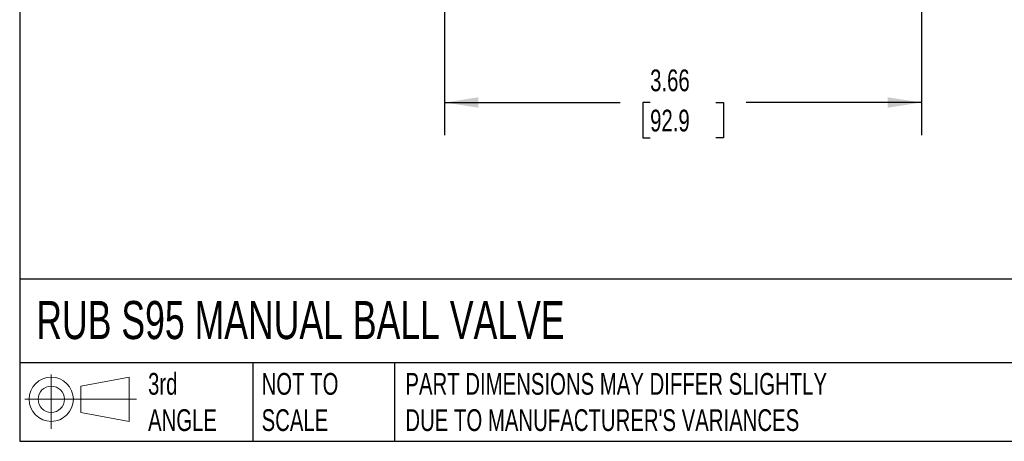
# Model space of a CAD drawing. Header units: inches. Extents: x 0.5 to 21.5, y 0.5 to 16.5.
# Tile 1 of 12: x 0.5 to 8.1, y 0.5 to 3.7. Entities that reach past the tile are written whole.
import ezdxf

# ---------------------------------------------------------------- set-up
doc = ezdxf.new("R2010")
doc.units = ezdxf.units.IN
doc.header["$LTSCALE"] = 2
doc.header["$MEASUREMENT"] = 0
doc.linetypes.add('SLD-Solid', pattern=[0])
doc.layers.add('DIMENSIONS', color=140, linetype='SLD-Solid', lineweight=25)
doc.layers.add('TEXT', color=140, linetype='SLD-Solid', lineweight=25)
doc.layers.add('SLD-DEFPOINTS', color=7, linetype='Continuous')
doc.styles.add('SLDTEXTSTYLE0', font='TXT', dxfattribs={"width": 0.7})
doc.dimstyles.new('SLDDIMSTYLE0', dxfattribs={"dimtxt": 0.169922, "dimasz": 0.26, "dimexe": 0, "dimexo": 0.0625, "dimgap": 0.04248, "dimtad": 0, "dimtih": 1, "dimtoh": 1, "dimrnd": 1e-09, "dimzin": 12, "dimdsep": 46, "dimtxsty": 'SLDTEXTSTYLE0', "dimsah": 1, "dimcen": 0.09, "dimadec": 0, "dimazin": 3, "dimtfac": 1, "dimtofl": 0, "dimtmove": 0, "dimatfit": 3, "dimfxl": 0, "dimfrac": 2, "dimtolj": 1, "dimtzin": 12, "dimarcsym": 0})

# ---------------------------------------------------------------- blocks, each defined once
blk = doc.blocks.new('Block11')
at = {"color": 7, "linetype": 'SLD-Solid', "lineweight": 18}
for p, q in [((0.2038, 0.4182), (0.2038, 0)), ((0.4315, 0.3281), (0.8012, 0.3962)), ((0.8012, 0.3962), (0.8012, 0.0576)), ((0.4315, 0.1257), (0.4315, 0.3281)), ((0, 0.2269), (0.8562, 0.2269)), ((0.4315, 0.1257), (0.8012, 0.0576))]:
    blk.add_line(p, q, dxfattribs=at)
for radius in [0.1693, 0.1012]:
    blk.add_circle((0.2038, 0.2269), radius, dxfattribs=at)
blk = doc.blocks.new('Block12')
at = {"layer": 'SLD-DEFPOINTS'}
blk.add_blockref('Block11', (0, 0), dxfattribs=at)
blk = doc.blocks.new('_D_2')
at = {"layer": 'DIMENSIONS'}
for p, q in [((3.7582, 4.9784), (3.7582, 2.8461)), ((7.4156, 4.9784), (7.4156, 2.8461)), ((3.7582, 3.0961), (5.1042, 3.0961)), ((5.3344, 3.0961), (5.2774, 3.0961)), ((5.2774, 3.0961), (5.2774, 2.8261)), ((5.8394, 3.0961), (5.8964, 3.0961)), ((5.8964, 3.0961), (5.8964, 2.8261)), ((7.4156, 3.0961), (6.0696, 3.0961)), ((5.2774, 2.8261), (5.3344, 2.8261)), ((5.8964, 2.8261), (5.8394, 2.8261))]:
    blk.add_line(p, q, dxfattribs=at)
for points in [[(3.7582, 3.0961), (4.0182, 3.0561), (4.0182, 3.1361)], [(7.4156, 3.0961), (7.1556, 3.1361), (7.1556, 3.0561)]]:
    blk.add_solid(points, dxfattribs=at)
at = {"layer": 'DIMENSIONS', "char_height": 0.16667, "attachment_point": 1, "style": 'SLDTEXTSTYLE0'}
for s, insert in [('3.66', (5.3344, 3.349)), ('92.9', (5.3344, 3.0409))]:
    blk.add_mtext(s, dxfattribs=dict(at, insert=insert))

msp = doc.modelspace()

# ---------------------------------------------------------------- linework, layer by layer
at = {"layer": 'TEXT'}
for p, q in [((0.5, 16.5), (0.5, 0.5)), ((21.5, 1.7422), (0.5, 1.7422)), ((21.5, 1.1), (0.5, 1.1)), ((2.287, 1.1), (2.287, 0.5)), ((3.373, 1.1), (3.373, 0.5)), ((0.5, 0.5), (21.5, 0.5))]:
    msp.add_line(p, q, dxfattribs=at)

# ---------------------------------------------------------------- block references
at = {"layer": 'SLD-DEFPOINTS'}
msp.add_blockref('Block12', (0.5384, 0.5948), dxfattribs=at)

# ---------------------------------------------------------------- texts
at = {"layer": 'TEXT', "attachment_point": 1, "style": 'SLDTEXTSTYLE0'}
for s, insert, char_height in [('RUB S95 MANUAL BALL VALVE', (0.6272, 1.5749), 0.291667), ('3rd^JANGLE', (1.4843, 1.0234), 0.16667), ('NOT TO^JSCALE', (2.3549, 1.0234), 0.166667), ("PART DIMENSIONS MAY DIFFER SLIGHTLY ^JDUE TO MANUFACTURER'S VARIANCES", (3.4577, 1.0234), 0.166667)]:
    msp.add_mtext(s, dxfattribs=dict(at, insert=insert, char_height=char_height))

# ---------------------------------------------------------------- dimensions: what is measured, and where the dimension line sits
at = {"layer": 'DIMENSIONS'}
dim = msp.add_linear_dim(base=(3.7582, 3.0961), p1=(7.4156, 5.0784), p2=(3.7582, 5.0784), dimstyle='SLDDIMSTYLE0', dxfattribs=at)
dim.commit()
dim.dimension.update_dxf_attribs({"geometry": '_D_2', "text_midpoint": (5.5869, 3.0961), "dimtype": 160})

doc.saveas('drawing.dxf')
